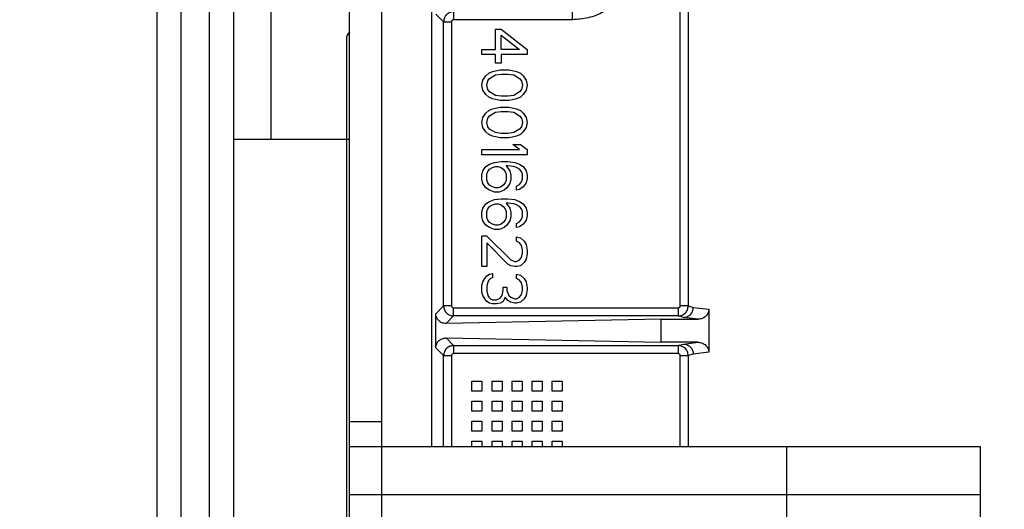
# Model space of a CAD drawing. Header units: inches. Extents: x 218.9 to 312.4, y 214.8 to 247.8.
# Tile 197 of 256: x 250.32 to 250.561, y 244.436 to 244.556. Entities that reach past the tile are written whole.
import ezdxf

# ---------------------------------------------------------------- set-up
doc = ezdxf.new("R2010")
doc.units = ezdxf.units.IN
doc.header["$LTSCALE"] = 0.25
doc.header["$MEASUREMENT"] = 0
doc.layers.add('ANNOTATIONS', color=1, linetype='Continuous')
doc.layers.add('MOTOR LH', color=7, linetype='Continuous')
doc.styles.add('ARIAL', font='arial.ttf', dxfattribs={"height": 0.09375})
doc.dimstyles.new('STANDARD$0', dxfattribs={"dimtxt": 0.09375, "dimasz": 0.09375, "dimexe": 0.03125, "dimexo": 0.046875, "dimgap": 0.09, "dimtad": 0, "dimtih": 1, "dimtoh": 1, "dimdec": 4, "dimzin": 0, "dimdsep": 46, "dimtxsty": 'ARIAL', "dimcen": 0.09, "dimadec": 0, "dimazin": 0, "dimtfac": 1, "dimtdec": 4, "dimtofl": 0, "dimtmove": 0, "dimatfit": 1, "dimfxl": 1, "dimtolj": 1, "dimtzin": 0, "dimarcsym": 0})

# ---------------------------------------------------------------- blocks, each defined once
blk = doc.blocks.new('*D62')
at = {"layer": 'ANNOTATIONS', "color": 0, "lineweight": -2, "transparency": 16777216}
for p, q in [((249.9760447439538, 245.2463276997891), (249.9760447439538, 245.5328515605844)), ((251.4284425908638, 243.2610440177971), (251.4284425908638, 245.5328515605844)), ((250.0697947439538, 245.5016015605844), (250.521147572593, 245.5016015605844)), ((251.3346925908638, 245.5016015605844), (250.8833397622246, 245.5016015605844))]:
    blk.add_line(p, q, dxfattribs=at)
at = {"layer": 'ANNOTATIONS', "color": 0, "transparency": 16777216}
for points in [[(250.0697947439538, 245.5172265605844), (250.0697947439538, 245.4859765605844), (249.9760447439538, 245.5016015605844)], [(251.3346925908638, 245.5172265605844), (251.3346925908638, 245.4859765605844), (251.4284425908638, 245.5016015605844)]]:
    blk.add_solid(points, dxfattribs=at)
at = {"layer": 'defpoints', "color": 0, "transparency": 16777216}
for p in [(249.9760447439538, 245.5016015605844), (249.9760447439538, 245.1994526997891), (251.4284425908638, 243.2141690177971)]:
    blk.add_point(p, dxfattribs=at)
at = {"layer": 'ANNOTATIONS', "color": 0, "transparency": 16777216, "insert": (250.7022436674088, 245.5016015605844), "char_height": 0.09375, "attachment_point": 5, "style": 'ARIAL'}
blk.add_mtext('\\A1;25"', dxfattribs=at)
blk = doc.blocks.new('*D64')
at = {"layer": 'ANNOTATIONS', "color": 0, "lineweight": -2, "transparency": 16777216}
for p, q in [((250.0846922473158, 244.5695748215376), (250.0846922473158, 245.2307026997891)), ((251.4284425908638, 243.2610440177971), (251.4284425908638, 245.2307026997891)), ((250.1784422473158, 245.1994526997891), (250.4662455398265, 245.1994526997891)), ((251.3346925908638, 245.1994526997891), (251.0468892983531, 245.1994526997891))]:
    blk.add_line(p, q, dxfattribs=at)
at = {"layer": 'ANNOTATIONS', "color": 0, "transparency": 16777216}
for points in [[(250.1784422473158, 245.2150776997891), (250.1784422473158, 245.1838276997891), (250.0846922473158, 245.1994526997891)], [(251.3346925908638, 245.2150776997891), (251.3346925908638, 245.1838276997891), (251.4284425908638, 245.1994526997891)]]:
    blk.add_solid(points, dxfattribs=at)
at = {"layer": 'defpoints', "color": 0, "transparency": 16777216}
for p in [(250.0846922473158, 245.1994526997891), (250.0846922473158, 244.5226998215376), (251.4284425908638, 243.2141690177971)]:
    blk.add_point(p, dxfattribs=at)
at = {"layer": 'ANNOTATIONS', "color": 0, "transparency": 16777216, "insert": (250.7565674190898, 245.1994526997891), "char_height": 0.09375, "attachment_point": 5, "style": 'ARIAL'}
blk.add_mtext('\\A1;21 1/2"', dxfattribs=at)

msp = doc.modelspace()

# ---------------------------------------------------------------- linework, layer by layer
at = {"layer": 'MOTOR LH'}
for p, q in [((250.3815679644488, 244.5266069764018), (250.3815679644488, 244.8547939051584)), ((250.4086341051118, 244.6889475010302), (250.4086341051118, 244.1771360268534)), ((250.4008221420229, 244.3679107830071), (250.4008221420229, 244.6295845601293)), ((250.3536347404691, 244.6182315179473), (250.3536347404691, 244.2794823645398)), ((250.3595717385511, 244.2942145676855), (250.3595717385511, 244.6182315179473)), ((250.3664473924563, 244.6182315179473), (250.3664473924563, 244.4190323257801)), ((250.3723843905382, 244.6182315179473), (250.3723843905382, 244.2794823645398)), ((250.4209375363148, 244.4513572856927), (250.4209375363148, 244.5652866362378)), ((250.4817882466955, 244.4858787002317), (250.4817823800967, 244.5629493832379)), ((250.4837547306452, 244.5634773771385), (250.4837547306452, 244.4858787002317)), ((250.4553862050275, 244.5559305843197), (250.4553862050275, 244.5597649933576)), ((250.4238356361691, 244.5554377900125), (250.4219688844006, 244.5573057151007)), ((250.4553862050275, 244.5559305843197), (250.4262949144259, 244.5559305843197)), ((250.4238356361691, 244.4858787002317), (250.4238356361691, 244.5554377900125)), ((250.4238356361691, 244.5554377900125), (250.4258032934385, 244.5554377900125)), ((250.4258032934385, 244.5554377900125), (250.4258032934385, 244.4858787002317)), ((250.4365391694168, 244.5486301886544), (250.4365391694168, 244.5536121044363)), ((250.4365391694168, 244.5536121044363), (250.4379530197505, 244.5536121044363)), ((250.4379530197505, 244.5536121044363), (250.4443135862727, 244.5486301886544)), ((250.4379530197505, 244.5521595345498), (250.4424292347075, 244.5486301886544)), ((250.4379530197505, 244.5486301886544), (250.4379530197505, 244.5521595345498)), ((250.4332409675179, 244.5473841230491), (250.4332409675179, 244.5486301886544)), ((250.4332409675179, 244.5486301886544), (250.4365391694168, 244.5486301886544)), ((250.4424292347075, 244.5486301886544), (250.4379530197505, 244.5486301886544)), ((250.4443135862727, 244.5486301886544), (250.4443135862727, 244.5473841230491)), ((250.4365391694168, 244.5473841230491), (250.4332409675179, 244.5473841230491)), ((250.4365391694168, 244.5453073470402), (250.4365391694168, 244.5473841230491)), ((250.4443135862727, 244.5473841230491), (250.4379530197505, 244.5473841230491)), ((250.4379530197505, 244.5473841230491), (250.4379530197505, 244.5453073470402)), ((250.4379530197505, 244.5453073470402), (250.4365391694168, 244.5453073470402)), ((250.4365391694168, 244.543439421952), (250.4377171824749, 244.5436482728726)), ((250.4377171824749, 244.5436482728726), (250.4398373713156, 244.5436482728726)), ((250.4398373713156, 244.5436482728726), (250.4410153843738, 244.543439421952)), ((250.4334768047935, 244.541156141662), (250.4341831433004, 244.5421933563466)), ((250.4341831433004, 244.5421933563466), (250.4348894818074, 244.5428175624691)), ((250.4346548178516, 244.5409472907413), (250.435125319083, 244.5415714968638)), ((250.4348894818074, 244.5428175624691), (250.4358328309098, 244.5432329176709)), ((250.435125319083, 244.5415714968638), (250.4365391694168, 244.5424022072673)), ((250.4358328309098, 244.5432329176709), (250.4365391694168, 244.543439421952)), ((250.4365391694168, 244.5424022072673), (250.4379530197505, 244.5426087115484)), ((250.4379530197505, 244.5426087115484), (250.4396015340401, 244.5426087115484)), ((250.4396015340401, 244.5426087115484), (250.4410153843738, 244.5424022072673)), ((250.4410153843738, 244.543439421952), (250.4417217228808, 244.5432329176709)), ((250.4410153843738, 244.5424022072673), (250.4424292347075, 244.5415714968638)), ((250.4417217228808, 244.5432329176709), (250.4426638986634, 244.5428175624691)), ((250.4424292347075, 244.5415714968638), (250.4428997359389, 244.5409472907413)), ((250.4426638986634, 244.5428175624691), (250.4433714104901, 244.5421933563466)), ((250.4433714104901, 244.5421933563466), (250.4440777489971, 244.541156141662)), ((250.4332409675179, 244.5399100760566), (250.4334768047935, 244.541156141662)), ((250.4334768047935, 244.5386640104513), (250.4332409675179, 244.5399100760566)), ((250.434418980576, 244.5399100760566), (250.4346548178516, 244.5409472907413)), ((250.4346548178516, 244.5388728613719), (250.434418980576, 244.5399100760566)), ((250.435125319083, 244.5382486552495), (250.4346548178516, 244.5388728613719)), ((250.4428997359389, 244.5388728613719), (250.4424292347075, 244.5382486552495)), ((250.4428997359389, 244.5409472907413), (250.4431355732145, 244.5399100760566)), ((250.4431355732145, 244.5399100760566), (250.4428997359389, 244.5388728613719)), ((250.4440777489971, 244.541156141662), (250.4443135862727, 244.5399100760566)), ((250.4443135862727, 244.5399100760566), (250.4440777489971, 244.5386640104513)), ((250.4341831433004, 244.5376267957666), (250.4334768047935, 244.5386640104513)), ((250.4348894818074, 244.5370025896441), (250.4341831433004, 244.5376267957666)), ((250.4358328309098, 244.536589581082), (250.4348894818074, 244.5370025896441)), ((250.4365391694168, 244.5374179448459), (250.435125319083, 244.5382486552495)), ((250.4365391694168, 244.5363807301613), (250.4358328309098, 244.536589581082)), ((250.4379530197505, 244.5372114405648), (250.4365391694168, 244.5374179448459)), ((250.4377171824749, 244.5361742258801), (250.4365391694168, 244.5363807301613)), ((250.4396015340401, 244.5372114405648), (250.4379530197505, 244.5372114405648)), ((250.4410153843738, 244.5374179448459), (250.4396015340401, 244.5372114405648)), ((250.4410153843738, 244.5363807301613), (250.4398373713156, 244.5361742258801)), ((250.4424292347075, 244.5382486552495), (250.4410153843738, 244.5374179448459)), ((250.4417217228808, 244.536589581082), (250.4410153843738, 244.5363807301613)), ((250.4426638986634, 244.5370025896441), (250.4417217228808, 244.536589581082)), ((250.4433714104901, 244.5376267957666), (250.4426638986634, 244.5370025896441)), ((250.4440777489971, 244.5386640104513), (250.4433714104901, 244.5376267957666)), ((250.4348894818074, 244.5336820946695), (250.4358328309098, 244.5340974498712)), ((250.4358328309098, 244.5340974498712), (250.4365391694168, 244.5343039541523)), ((250.4365391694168, 244.5343039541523), (250.4377171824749, 244.534512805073)), ((250.4398373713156, 244.5361742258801), (250.4377171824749, 244.5361742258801)), ((250.4377171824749, 244.534512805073), (250.4398373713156, 244.534512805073)), ((250.4398373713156, 244.534512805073), (250.4410153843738, 244.5343039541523)), ((250.4410153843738, 244.5343039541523), (250.4417217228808, 244.5340974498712)), ((250.4417217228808, 244.5340974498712), (250.4426638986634, 244.5336820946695)), ((250.4332409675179, 244.530774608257), (250.4334768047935, 244.5320206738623)), ((250.4334768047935, 244.5320206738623), (250.4341831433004, 244.533057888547)), ((250.4341831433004, 244.533057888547), (250.4348894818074, 244.5336820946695)), ((250.434418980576, 244.530774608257), (250.4346548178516, 244.5318141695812)), ((250.4346548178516, 244.5318141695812), (250.435125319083, 244.5324360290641)), ((250.435125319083, 244.5324360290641), (250.4365391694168, 244.5332667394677)), ((250.4365391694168, 244.5332667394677), (250.4379530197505, 244.5334732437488)), ((250.4379530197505, 244.5334732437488), (250.4396015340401, 244.5334732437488)), ((250.4396015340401, 244.5334732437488), (250.4410153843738, 244.5332667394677)), ((250.4410153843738, 244.5332667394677), (250.4424292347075, 244.5324360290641)), ((250.4424292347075, 244.5324360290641), (250.4428997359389, 244.5318141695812)), ((250.4426638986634, 244.5336820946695), (250.4433714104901, 244.533057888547)), ((250.4428997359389, 244.5318141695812), (250.4431355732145, 244.530774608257)), ((250.4433714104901, 244.533057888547), (250.4440777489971, 244.5320206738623)), ((250.4440777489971, 244.5320206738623), (250.4443135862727, 244.530774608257)), ((250.4334768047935, 244.5295285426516), (250.4332409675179, 244.530774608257)), ((250.4341831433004, 244.5284913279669), (250.4334768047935, 244.5295285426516)), ((250.4346548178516, 244.5297373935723), (250.434418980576, 244.530774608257)), ((250.435125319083, 244.5291131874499), (250.4346548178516, 244.5297373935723)), ((250.4365391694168, 244.5282848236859), (250.435125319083, 244.5291131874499)), ((250.4424292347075, 244.5291131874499), (250.4410153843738, 244.5282848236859)), ((250.4428997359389, 244.5297373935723), (250.4424292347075, 244.5291131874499)), ((250.4431355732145, 244.530774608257), (250.4428997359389, 244.5297373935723)), ((250.4440777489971, 244.5295285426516), (250.4433714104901, 244.5284913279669)), ((250.4443135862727, 244.530774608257), (250.4440777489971, 244.5295285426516)), ((250.4348894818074, 244.5278694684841), (250.4341831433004, 244.5284913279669)), ((250.4358328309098, 244.5274541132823), (250.4348894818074, 244.5278694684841)), ((250.4365391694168, 244.5272452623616), (250.4358328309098, 244.5274541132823)), ((250.4379530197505, 244.5280759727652), (250.4365391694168, 244.5282848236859)), ((250.4377171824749, 244.5270387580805), (250.4365391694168, 244.5272452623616)), ((250.4398373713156, 244.5270387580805), (250.4377171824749, 244.5270387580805)), ((250.4396015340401, 244.5280759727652), (250.4379530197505, 244.5280759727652)), ((250.4410153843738, 244.5282848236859), (250.4396015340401, 244.5280759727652)), ((250.4410153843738, 244.5272452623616), (250.4398373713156, 244.5270387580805)), ((250.4417217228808, 244.5274541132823), (250.4410153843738, 244.5272452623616)), ((250.4426638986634, 244.5278694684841), (250.4417217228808, 244.5274541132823)), ((250.4433714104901, 244.5284913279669), (250.4426638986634, 244.5278694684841)), ((250.4008221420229, 244.5266069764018), (250.3723843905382, 244.5266069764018)), ((250.4407795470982, 244.5253773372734), (250.4426638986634, 244.5253773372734)), ((250.4424292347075, 244.5241312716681), (250.4407795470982, 244.5253773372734)), ((250.4426638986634, 244.5253773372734), (250.4443135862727, 244.5241312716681)), ((250.4332409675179, 244.5228852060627), (250.4332409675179, 244.5241312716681)), ((250.4332409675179, 244.5241312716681), (250.4424292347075, 244.5241312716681)), ((250.4443135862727, 244.5228852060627), (250.4332409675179, 244.5228852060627)), ((250.4443135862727, 244.5241312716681), (250.4443135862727, 244.5228852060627)), ((250.4334768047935, 244.5189405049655), (250.4341831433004, 244.5199800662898)), ((250.4341831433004, 244.5199800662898), (250.435125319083, 244.5206019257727)), ((250.435125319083, 244.5206019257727), (250.4363033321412, 244.5210172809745)), ((250.435125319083, 244.5193558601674), (250.4358328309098, 244.5197712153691)), ((250.4358328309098, 244.5197712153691), (250.4365391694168, 244.5199800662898)), ((250.4363033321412, 244.5210172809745), (250.4379530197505, 244.5212237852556)), ((250.4365391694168, 244.5199800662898), (250.4372455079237, 244.5199800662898)), ((250.4372455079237, 244.5199800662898), (250.4379530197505, 244.5197712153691)), ((250.4379530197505, 244.5212237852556), (250.4396015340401, 244.5212237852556)), ((250.4379530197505, 244.5197712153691), (250.4384235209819, 244.5193558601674)), ((250.4396015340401, 244.5201865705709), (250.4391310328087, 244.5201865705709)), ((250.4391310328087, 244.5201865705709), (250.4400732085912, 244.5189405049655)), ((250.4396015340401, 244.5212237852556), (250.4412512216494, 244.5210172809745)), ((250.4410153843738, 244.5199800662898), (250.4396015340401, 244.5201865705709)), ((250.4417217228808, 244.5197712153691), (250.4410153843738, 244.5199800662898)), ((250.4412512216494, 244.5210172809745), (250.4424292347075, 244.5206019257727)), ((250.4424292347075, 244.5193558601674), (250.4417217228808, 244.5197712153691)), ((250.4424292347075, 244.5206019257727), (250.4433714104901, 244.5199800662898)), ((250.4433714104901, 244.5199800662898), (250.4440777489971, 244.5189405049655)), ((250.4332409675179, 244.5179032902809), (250.4334768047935, 244.5189405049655)), ((250.4332409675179, 244.5168660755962), (250.4332409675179, 244.5179032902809)), ((250.434418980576, 244.518109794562), (250.4346548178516, 244.5187340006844)), ((250.434418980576, 244.5166572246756), (250.434418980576, 244.518109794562)), ((250.4346548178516, 244.5187340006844), (250.435125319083, 244.5193558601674)), ((250.4384235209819, 244.5193558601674), (250.4388951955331, 244.5187340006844)), ((250.4388951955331, 244.5187340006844), (250.4391310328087, 244.518109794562)), ((250.4391310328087, 244.518109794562), (250.4391310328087, 244.5166572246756)), ((250.4400732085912, 244.5189405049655), (250.4403090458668, 244.5179032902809)), ((250.4403090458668, 244.5179032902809), (250.4403090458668, 244.5168660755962)), ((250.4428997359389, 244.5187340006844), (250.4424292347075, 244.5193558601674)), ((250.4431355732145, 244.518109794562), (250.4428997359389, 244.5187340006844)), ((250.4431355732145, 244.5168660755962), (250.4431355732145, 244.518109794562)), ((250.4440777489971, 244.5189405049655), (250.4443135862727, 244.5179032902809)), ((250.4443135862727, 244.5170725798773), (250.4440777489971, 244.5160353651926)), ((250.4443135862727, 244.5179032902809), (250.4443135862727, 244.5170725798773)), ((250.4334768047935, 244.515826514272), (250.4332409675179, 244.5168660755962)), ((250.4341831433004, 244.5147892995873), (250.4334768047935, 244.515826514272)), ((250.435125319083, 244.5141650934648), (250.4341831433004, 244.5147892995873)), ((250.4346548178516, 244.5160353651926), (250.434418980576, 244.5166572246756)), ((250.435125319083, 244.5154111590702), (250.4346548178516, 244.5160353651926)), ((250.4358328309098, 244.5149958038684), (250.435125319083, 244.5154111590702)), ((250.4365391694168, 244.5147892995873), (250.4358328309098, 244.5149958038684)), ((250.4372455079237, 244.5147892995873), (250.4365391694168, 244.5147892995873)), ((250.4379530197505, 244.5149958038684), (250.4372455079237, 244.5147892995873)), ((250.4384235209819, 244.5154111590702), (250.4379530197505, 244.5149958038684)), ((250.4388951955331, 244.5160353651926), (250.4384235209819, 244.5154111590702)), ((250.4393656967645, 244.5147892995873), (250.4386593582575, 244.5141650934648)), ((250.4391310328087, 244.5166572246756), (250.4388951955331, 244.5160353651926)), ((250.4400732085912, 244.515826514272), (250.4393656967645, 244.5147892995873)), ((250.4403090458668, 244.5168660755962), (250.4400732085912, 244.515826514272)), ((250.4417217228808, 244.5152046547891), (250.4424292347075, 244.5156200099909)), ((250.4417217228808, 244.5141650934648), (250.4417217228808, 244.5152046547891)), ((250.4424292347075, 244.5156200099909), (250.4428997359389, 244.5162418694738)), ((250.4433714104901, 244.5149958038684), (250.4424292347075, 244.5143739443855)), ((250.4428997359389, 244.5162418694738), (250.4431355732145, 244.5168660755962)), ((250.4440777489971, 244.5160353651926), (250.4433714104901, 244.5149958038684)), ((250.4363033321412, 244.5137497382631), (250.435125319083, 244.5141650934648)), ((250.4374813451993, 244.5137497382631), (250.4363033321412, 244.5137497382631)), ((250.4386593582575, 244.5141650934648), (250.4374813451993, 244.5137497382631)), ((250.4424292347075, 244.5143739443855), (250.4417217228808, 244.5141650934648)), ((250.4334768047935, 244.509805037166), (250.4341831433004, 244.5108445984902)), ((250.4341831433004, 244.5108445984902), (250.435125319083, 244.5114664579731)), ((250.4346548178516, 244.5095985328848), (250.435125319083, 244.5102203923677)), ((250.435125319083, 244.5114664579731), (250.4363033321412, 244.5118818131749)), ((250.435125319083, 244.5102203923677), (250.4358328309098, 244.5106357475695)), ((250.4358328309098, 244.5106357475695), (250.4365391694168, 244.5108445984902)), ((250.4363033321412, 244.5118818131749), (250.4379530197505, 244.5120906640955)), ((250.4365391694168, 244.5108445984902), (250.4372455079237, 244.5108445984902)), ((250.4372455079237, 244.5108445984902), (250.4379530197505, 244.5106357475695)), ((250.4379530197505, 244.5120906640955), (250.4396015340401, 244.5120906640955)), ((250.4379530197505, 244.5106357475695), (250.4384235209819, 244.5102203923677)), ((250.4384235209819, 244.5102203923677), (250.4388951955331, 244.5095985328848)), ((250.4396015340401, 244.5110511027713), (250.4391310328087, 244.5110511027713)), ((250.4391310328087, 244.5110511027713), (250.4400732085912, 244.509805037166)), ((250.4396015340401, 244.5120906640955), (250.4412512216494, 244.5118818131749)), ((250.4410153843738, 244.5108445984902), (250.4396015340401, 244.5110511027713)), ((250.4417217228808, 244.5106357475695), (250.4410153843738, 244.5108445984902)), ((250.4412512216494, 244.5118818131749), (250.4424292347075, 244.5114664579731)), ((250.4424292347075, 244.5102203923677), (250.4417217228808, 244.5106357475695)), ((250.4424292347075, 244.5114664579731), (250.4433714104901, 244.5108445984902)), ((250.4428997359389, 244.5095985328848), (250.4424292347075, 244.5102203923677)), ((250.4433714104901, 244.5108445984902), (250.4440777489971, 244.509805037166)), ((250.4332409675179, 244.5087678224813), (250.4334768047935, 244.509805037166)), ((250.4332409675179, 244.5077306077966), (250.4332409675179, 244.5087678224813)), ((250.4334768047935, 244.5066910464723), (250.4332409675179, 244.5077306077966)), ((250.434418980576, 244.5089766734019), (250.4346548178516, 244.5095985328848)), ((250.434418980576, 244.5075217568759), (250.434418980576, 244.5089766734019)), ((250.4346548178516, 244.506899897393), (250.434418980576, 244.5075217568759)), ((250.4388951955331, 244.5095985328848), (250.4391310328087, 244.5089766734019)), ((250.4391310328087, 244.5075217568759), (250.4388951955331, 244.506899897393)), ((250.4391310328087, 244.5089766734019), (250.4391310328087, 244.5075217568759)), ((250.4400732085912, 244.509805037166), (250.4403090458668, 244.5087678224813)), ((250.4403090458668, 244.5077306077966), (250.4400732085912, 244.5066910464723)), ((250.4403090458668, 244.5087678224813), (250.4403090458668, 244.5077306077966)), ((250.4431355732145, 244.5089766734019), (250.4428997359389, 244.5095985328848)), ((250.4428997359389, 244.5071064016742), (250.4431355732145, 244.5077306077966)), ((250.4431355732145, 244.5077306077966), (250.4431355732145, 244.5089766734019)), ((250.4440777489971, 244.509805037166), (250.4443135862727, 244.5087678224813)), ((250.4443135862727, 244.5079371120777), (250.4440777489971, 244.506899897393)), ((250.4443135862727, 244.5087678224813), (250.4443135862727, 244.5079371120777)), ((250.4341831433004, 244.5056538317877), (250.4334768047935, 244.5066910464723)), ((250.435125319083, 244.5050319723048), (250.4341831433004, 244.5056538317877)), ((250.435125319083, 244.5062756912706), (250.4346548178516, 244.506899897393)), ((250.4358328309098, 244.5058603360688), (250.435125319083, 244.5062756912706)), ((250.4363033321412, 244.504616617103), (250.435125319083, 244.5050319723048)), ((250.4365391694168, 244.5056538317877), (250.4358328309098, 244.5058603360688)), ((250.4372455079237, 244.5056538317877), (250.4365391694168, 244.5056538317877)), ((250.4379530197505, 244.5058603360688), (250.4372455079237, 244.5056538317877)), ((250.4386593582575, 244.5050319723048), (250.4374813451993, 244.504616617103)), ((250.4384235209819, 244.5062756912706), (250.4379530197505, 244.5058603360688)), ((250.4388951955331, 244.506899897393), (250.4384235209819, 244.5062756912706)), ((250.4393656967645, 244.5056538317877), (250.4386593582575, 244.5050319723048)), ((250.4400732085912, 244.5066910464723), (250.4393656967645, 244.5056538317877)), ((250.4417217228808, 244.5060691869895), (250.4424292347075, 244.5064845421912)), ((250.4417217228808, 244.5050319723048), (250.4417217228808, 244.5060691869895)), ((250.4424292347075, 244.5052384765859), (250.4417217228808, 244.5050319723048)), ((250.4424292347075, 244.5064845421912), (250.4428997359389, 244.5071064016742)), ((250.4433714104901, 244.5058603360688), (250.4424292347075, 244.5052384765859)), ((250.4440777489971, 244.506899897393), (250.4433714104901, 244.5058603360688)), ((250.4332409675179, 244.4954811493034), (250.4332409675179, 244.5029551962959)), ((250.434418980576, 244.5029551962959), (250.4332409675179, 244.5029551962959)), ((250.434418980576, 244.5029551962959), (250.4403090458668, 244.4971425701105)), ((250.4374813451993, 244.504616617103), (250.4363033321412, 244.504616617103)), ((250.4417217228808, 244.5017091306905), (250.4417217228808, 244.5027463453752)), ((250.4417217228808, 244.5027463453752), (250.4426638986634, 244.5025398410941)), ((250.4396015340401, 244.4961030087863), (250.434418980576, 244.5012937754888)), ((250.434418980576, 244.5012937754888), (250.434418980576, 244.4954811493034)), ((250.4424292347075, 244.5012937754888), (250.4417217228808, 244.5017091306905)), ((250.4428997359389, 244.5006719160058), (250.4424292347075, 244.5012937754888)), ((250.4426638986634, 244.5025398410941), (250.4436072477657, 244.5017091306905)), ((250.4431355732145, 244.4996323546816), (250.4428997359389, 244.5006719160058)), ((250.4436072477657, 244.5017091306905), (250.4440777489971, 244.500878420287)), ((250.4440777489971, 244.500878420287), (250.4443135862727, 244.4994258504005)), ((250.4424292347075, 244.4971425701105), (250.4428997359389, 244.4977644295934)), ((250.4428997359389, 244.4977644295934), (250.4431355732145, 244.498801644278)), ((250.4431355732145, 244.498801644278), (250.4431355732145, 244.4996323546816)), ((250.4443135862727, 244.498595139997), (250.4440777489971, 244.4973490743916)), ((250.4443135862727, 244.4994258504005), (250.4443135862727, 244.498595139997)), ((250.434418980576, 244.4954811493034), (250.4332409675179, 244.4954811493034)), ((250.4403090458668, 244.4956876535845), (250.4396015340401, 244.4961030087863)), ((250.4403090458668, 244.4971425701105), (250.4412512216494, 244.4967272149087)), ((250.4412512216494, 244.4954811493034), (250.4403090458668, 244.4956876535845)), ((250.4412512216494, 244.4967272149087), (250.4417217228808, 244.4967272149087)), ((250.4417217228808, 244.4954811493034), (250.4412512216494, 244.4954811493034)), ((250.4417217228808, 244.4967272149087), (250.4424292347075, 244.4971425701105)), ((250.4426638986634, 244.4956876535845), (250.4417217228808, 244.4954811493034)), ((250.4436072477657, 244.4965183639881), (250.4426638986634, 244.4956876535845)), ((250.4440777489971, 244.4973490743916), (250.4436072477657, 244.4965183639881)), ((250.4339473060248, 244.4925736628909), (250.434418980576, 244.4931978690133)), ((250.434418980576, 244.4931978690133), (250.435125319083, 244.4936132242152)), ((250.435125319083, 244.4936132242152), (250.4358328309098, 244.4938197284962)), ((250.4358328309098, 244.4938197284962), (250.4358328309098, 244.4927825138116)), ((250.4417217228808, 244.4925736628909), (250.4417217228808, 244.4936132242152)), ((250.4417217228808, 244.4936132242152), (250.4426638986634, 244.4934043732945)), ((250.4426638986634, 244.4934043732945), (250.4436072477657, 244.4925736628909)), ((250.4332409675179, 244.4909122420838), (250.4334768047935, 244.4917429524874)), ((250.4332409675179, 244.4892531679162), (250.4332409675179, 244.4909122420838)), ((250.4334768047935, 244.4917429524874), (250.4339473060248, 244.4925736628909)), ((250.4346548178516, 244.4917429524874), (250.434418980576, 244.4907057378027)), ((250.434418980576, 244.4907057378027), (250.434418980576, 244.4894596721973)), ((250.4348894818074, 244.4921583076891), (250.4346548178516, 244.4917429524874)), ((250.4353611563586, 244.4925736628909), (250.4348894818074, 244.4921583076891)), ((250.4358328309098, 244.4927825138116), (250.4353611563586, 244.4925736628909)), ((250.4424292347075, 244.4921583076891), (250.4417217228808, 244.4925736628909)), ((250.4428997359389, 244.4915364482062), (250.4424292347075, 244.4921583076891)), ((250.4431355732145, 244.490496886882), (250.4428997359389, 244.4915364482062)), ((250.4436072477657, 244.4925736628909), (250.4440777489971, 244.4917429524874)), ((250.4440777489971, 244.4917429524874), (250.4443135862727, 244.4902903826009)), ((250.4334768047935, 244.4884224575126), (250.4332409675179, 244.4892531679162)), ((250.4339473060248, 244.4875917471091), (250.4334768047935, 244.4884224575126)), ((250.434418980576, 244.4894596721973), (250.4346548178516, 244.4884224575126)), ((250.4346548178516, 244.4884224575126), (250.4348894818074, 244.4880071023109)), ((250.4377171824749, 244.4877982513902), (250.4381876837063, 244.4884224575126)), ((250.4381876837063, 244.4884224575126), (250.4384235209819, 244.489668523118)), ((250.4384235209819, 244.489668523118), (250.4384235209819, 244.490496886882)), ((250.4384235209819, 244.490496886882), (250.4393656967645, 244.490496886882)), ((250.4393656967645, 244.490496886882), (250.4393656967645, 244.489668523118)), ((250.4393656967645, 244.489668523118), (250.4398373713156, 244.4884224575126)), ((250.4398373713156, 244.4884224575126), (250.4403090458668, 244.4880071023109)), ((250.4424292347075, 244.4880071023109), (250.4428997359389, 244.4886289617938)), ((250.4428997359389, 244.4886289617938), (250.4431355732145, 244.489668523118)), ((250.4431355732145, 244.489668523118), (250.4431355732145, 244.490496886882)), ((250.4440777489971, 244.4884224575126), (250.4436072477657, 244.4875917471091)), ((250.4443135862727, 244.4898750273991), (250.4440777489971, 244.4884224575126)), ((250.4443135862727, 244.4902903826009), (250.4443135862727, 244.4898750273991)), ((250.4219289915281, 244.483970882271), (250.4238356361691, 244.4858787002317)), ((250.4258032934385, 244.4858787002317), (250.4238356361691, 244.4858787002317)), ((250.434418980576, 244.4869675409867), (250.4339473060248, 244.4875917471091)), ((250.435125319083, 244.4865521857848), (250.434418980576, 244.4869675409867)), ((250.4348894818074, 244.4880071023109), (250.4353611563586, 244.4875917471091)), ((250.4358328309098, 244.4863456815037), (250.435125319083, 244.4865521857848)), ((250.4353611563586, 244.4875917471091), (250.4358328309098, 244.4873828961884)), ((250.4358328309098, 244.4873828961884), (250.4367750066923, 244.4873828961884)), ((250.4367750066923, 244.4863456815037), (250.4358328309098, 244.4863456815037)), ((250.4367750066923, 244.4873828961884), (250.4377171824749, 244.4877982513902)), ((250.4377171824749, 244.4865521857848), (250.4367750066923, 244.4863456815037)), ((250.4384235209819, 244.4869675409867), (250.4377171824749, 244.4865521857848)), ((250.4388951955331, 244.4880071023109), (250.4384235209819, 244.4869675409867)), ((250.4396015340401, 244.4871763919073), (250.4388951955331, 244.4880071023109)), ((250.4403090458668, 244.4867610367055), (250.4396015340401, 244.4871763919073)), ((250.4403090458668, 244.4880071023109), (250.4412512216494, 244.4875917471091)), ((250.4412512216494, 244.4865521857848), (250.4403090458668, 244.4867610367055)), ((250.4412512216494, 244.4875917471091), (250.4417217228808, 244.4875917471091)), ((250.4417217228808, 244.4865521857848), (250.4412512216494, 244.4865521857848)), ((250.4417217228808, 244.4875917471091), (250.4424292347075, 244.4880071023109)), ((250.4426638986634, 244.4867610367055), (250.4417217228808, 244.4865521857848)), ((250.4436072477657, 244.4875917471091), (250.4426638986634, 244.4867610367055)), ((250.4837547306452, 244.4858787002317), (250.4817882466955, 244.4858787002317)), ((250.4837547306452, 244.4858787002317), (250.4850113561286, 244.4855079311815)), ((250.4219289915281, 244.4756168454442), (250.4219289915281, 244.483970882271)), ((250.4262949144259, 244.4834194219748), (250.4244387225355, 244.4815632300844)), ((250.4262949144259, 244.4834194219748), (250.4262949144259, 244.4853859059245)), ((250.4262949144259, 244.4853859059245), (250.4812966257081, 244.4853859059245)), ((250.4812966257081, 244.4834194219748), (250.4262949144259, 244.4834194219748)), ((250.4812966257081, 244.4853859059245), (250.4812966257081, 244.4834194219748)), ((250.4825990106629, 244.4830486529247), (250.4812966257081, 244.4834194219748)), ((250.4850113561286, 244.4855079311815), (250.4888105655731, 244.4850550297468)), ((250.4888105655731, 244.4850550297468), (250.4888105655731, 244.4745326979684)), ((250.4771770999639, 244.4826262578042), (250.4244387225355, 244.4815632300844)), ((250.4771770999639, 244.476961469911), (250.4771770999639, 244.4826262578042)), ((250.4771770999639, 244.4826262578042), (250.4861905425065, 244.4826262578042)), ((250.4861905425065, 244.4826262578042), (250.4825990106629, 244.4830486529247)), ((250.4244387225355, 244.4780268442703), (250.4771770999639, 244.476961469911)), ((250.4244387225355, 244.4780268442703), (250.4262949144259, 244.4761706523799)), ((250.4262949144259, 244.4761706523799), (250.4812966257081, 244.4761706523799)), ((250.4861905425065, 244.476961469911), (250.4771770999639, 244.476961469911)), ((250.4812966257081, 244.4761706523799), (250.4825990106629, 244.4765390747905)), ((250.4812966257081, 244.4761706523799), (250.4812966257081, 244.4742018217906)), ((250.4825990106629, 244.4765390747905), (250.4861905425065, 244.476961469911)), ((250.4238356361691, 244.473711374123), (250.4219289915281, 244.4756168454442)), ((250.4238356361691, 244.473711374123), (250.4258032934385, 244.473711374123)), ((250.4238356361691, 244.4513572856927), (250.4238356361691, 244.473711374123)), ((250.4258032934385, 244.473711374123), (250.4258032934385, 244.4513572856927)), ((250.4812966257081, 244.4742018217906), (250.4262949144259, 244.4742018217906)), ((250.4817870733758, 244.4513572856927), (250.4817882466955, 244.473711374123)), ((250.4817882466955, 244.473711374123), (250.4837547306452, 244.473711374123)), ((250.4850113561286, 244.4740797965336), (250.4837547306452, 244.473711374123)), ((250.4837547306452, 244.473711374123), (250.4837547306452, 244.4513572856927)), ((250.4888105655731, 244.4745326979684), (250.4850113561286, 244.4740797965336)), ((250.4307805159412, 244.4674904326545), (250.4332409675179, 244.4674904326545)), ((250.4307805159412, 244.4650311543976), (250.4307805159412, 244.4674904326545)), ((250.4332409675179, 244.4674904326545), (250.4332409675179, 244.4650311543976)), ((250.4357014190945, 244.4650311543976), (250.4357014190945, 244.4674904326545)), ((250.4357014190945, 244.4674904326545), (250.4381618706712, 244.4674904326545)), ((250.4381618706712, 244.4674904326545), (250.4381618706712, 244.4650311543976)), ((250.4406223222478, 244.4650311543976), (250.4406223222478, 244.4674904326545)), ((250.4406223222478, 244.4674904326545), (250.4430827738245, 244.4674904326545)), ((250.4430827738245, 244.4674904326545), (250.4430827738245, 244.4650311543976)), ((250.4455443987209, 244.4650311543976), (250.4455443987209, 244.4674904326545)), ((250.4455443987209, 244.4674904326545), (250.4480048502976, 244.4674904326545)), ((250.4480048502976, 244.4674904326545), (250.4480048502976, 244.4650311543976)), ((250.4504653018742, 244.4674904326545), (250.4529257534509, 244.4674904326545)), ((250.4504653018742, 244.4650311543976), (250.4504653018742, 244.4674904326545)), ((250.4529257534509, 244.4674904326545), (250.4529257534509, 244.4650311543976)), ((250.4332409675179, 244.4650311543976), (250.4307805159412, 244.4650311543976)), ((250.4381618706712, 244.4650311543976), (250.4357014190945, 244.4650311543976)), ((250.4430827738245, 244.4650311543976), (250.4406223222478, 244.4650311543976)), ((250.4480048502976, 244.4650311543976), (250.4455443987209, 244.4650311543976)), ((250.4529257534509, 244.4650311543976), (250.4504653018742, 244.4650311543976)), ((250.4307805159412, 244.4601079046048), (250.4307805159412, 244.4625695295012)), ((250.4307805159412, 244.4625695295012), (250.4332409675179, 244.4625695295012)), ((250.4332409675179, 244.4625695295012), (250.4332409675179, 244.4601079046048)), ((250.4357014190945, 244.4601079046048), (250.4357014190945, 244.4625695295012)), ((250.4357014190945, 244.4625695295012), (250.4381618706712, 244.4625695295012)), ((250.4381618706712, 244.4625695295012), (250.4381618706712, 244.4601079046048)), ((250.4406223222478, 244.4625695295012), (250.4430827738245, 244.4625695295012)), ((250.4406223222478, 244.4601079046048), (250.4406223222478, 244.4625695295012)), ((250.4430827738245, 244.4625695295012), (250.4430827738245, 244.4601079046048)), ((250.4455443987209, 244.4601079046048), (250.4455443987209, 244.4625695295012)), ((250.4455443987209, 244.4625695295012), (250.4480048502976, 244.4625695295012)), ((250.4480048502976, 244.4625695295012), (250.4480048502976, 244.4601079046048)), ((250.4504653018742, 244.4625695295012), (250.4529257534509, 244.4625695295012)), ((250.4504653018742, 244.4601079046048), (250.4504653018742, 244.4625695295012)), ((250.4529257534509, 244.4625695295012), (250.4529257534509, 244.4601079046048)), ((250.4332409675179, 244.4601079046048), (250.4307805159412, 244.4601079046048)), ((250.4381618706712, 244.4601079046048), (250.4357014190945, 244.4601079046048)), ((250.4430827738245, 244.4601079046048), (250.4406223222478, 244.4601079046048)), ((250.4480048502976, 244.4601079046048), (250.4455443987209, 244.4601079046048)), ((250.4529257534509, 244.4601079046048), (250.4504653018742, 244.4601079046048)), ((250.4008221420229, 244.4576087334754), (250.4086341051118, 244.4576087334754)), ((250.4307805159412, 244.4576486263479), (250.4332409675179, 244.4576486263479)), ((250.4307805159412, 244.4551870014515), (250.4307805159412, 244.4576486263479)), ((250.4332409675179, 244.4576486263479), (250.4332409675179, 244.4551870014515)), ((250.4357014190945, 244.4551870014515), (250.4357014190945, 244.4576486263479)), ((250.4357014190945, 244.4576486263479), (250.4381618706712, 244.4576486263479)), ((250.4381618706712, 244.4576486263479), (250.4381618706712, 244.4551870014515)), ((250.4406223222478, 244.4551870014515), (250.4406223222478, 244.4576486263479)), ((250.4406223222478, 244.4576486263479), (250.4430827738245, 244.4576486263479)), ((250.4430827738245, 244.4576486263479), (250.4430827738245, 244.4551870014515)), ((250.4455443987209, 244.4551870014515), (250.4455443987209, 244.4576486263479)), ((250.4455443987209, 244.4576486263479), (250.4480048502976, 244.4576486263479)), ((250.4480048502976, 244.4576486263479), (250.4480048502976, 244.4551870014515)), ((250.4504653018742, 244.4551870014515), (250.4504653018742, 244.4576486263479)), ((250.4504653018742, 244.4576486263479), (250.4529257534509, 244.4576486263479)), ((250.4529257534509, 244.4576486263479), (250.4529257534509, 244.4551870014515)), ((250.4332409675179, 244.4551870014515), (250.4307805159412, 244.4551870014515)), ((250.4381618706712, 244.4551870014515), (250.4357014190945, 244.4551870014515)), ((250.4430827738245, 244.4551870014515), (250.4406223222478, 244.4551870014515)), ((250.4480048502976, 244.4551870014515), (250.4455443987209, 244.4551870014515)), ((250.4529257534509, 244.4551870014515), (250.4504653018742, 244.4551870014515)), ((250.4307805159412, 244.4527277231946), (250.4332409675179, 244.4527277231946)), ((250.4307805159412, 244.4513572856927), (250.4307805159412, 244.4527277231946)), ((250.4332409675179, 244.4527277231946), (250.4332409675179, 244.4513572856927)), ((250.4357014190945, 244.4527277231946), (250.4381618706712, 244.4527277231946)), ((250.4357014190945, 244.4513572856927), (250.4357014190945, 244.4527277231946)), ((250.4381618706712, 244.4527277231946), (250.4381618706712, 244.4513572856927)), ((250.4406223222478, 244.4513572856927), (250.4406223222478, 244.4527277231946)), ((250.4406223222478, 244.4527277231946), (250.4430827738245, 244.4527277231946)), ((250.4430827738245, 244.4527277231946), (250.4430827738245, 244.4513572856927)), ((250.4455443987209, 244.4513572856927), (250.4455443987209, 244.4527277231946)), ((250.4455443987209, 244.4527277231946), (250.4480048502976, 244.4527277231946)), ((250.4480048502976, 244.4527277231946), (250.4480048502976, 244.4513572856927)), ((250.4504653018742, 244.4513572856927), (250.4504653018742, 244.4527277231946)), ((250.4504653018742, 244.4527277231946), (250.4529257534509, 244.4527277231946)), ((250.4529257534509, 244.4527277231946), (250.4529257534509, 244.4513572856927)), ((250.555384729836, 244.4513572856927), (250.4008221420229, 244.4513572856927)), ((250.5078840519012, 244.253232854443), (250.5078840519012, 244.4513572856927)), ((250.555384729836, 244.253232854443), (250.555384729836, 244.4513572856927)), ((250.555384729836, 244.4396405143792), (250.4008221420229, 244.4396405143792))]:
    msp.add_line(p, q, dxfattribs=at)
msp.add_arc((250.4024828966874, 244.551152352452), 0.002460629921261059, 132.454150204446, 180, dxfattribs=at)
for points, knots in [([(250.4687995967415, 244.5630948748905), (250.4680013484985, 244.5620650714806), (250.4663800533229, 244.5599734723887), (250.4630598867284, 244.5577033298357), (250.4593264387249, 244.5562070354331), (250.4566861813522, 244.556021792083), (250.4553862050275, 244.5559305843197)], [0, 0, 0, 0, 0.2461572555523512, 0.4999617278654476, 0.7537975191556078, 1, 1, 1, 1]), ([(250.4262949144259, 244.5578970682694), (250.4259726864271, 244.5578599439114), (250.4253287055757, 244.5577857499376), (250.4245163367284, 244.5572168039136), (250.4239470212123, 244.5564045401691), (250.4238727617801, 244.5557600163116), (250.4238356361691, 244.5554377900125)], [0, 0, 0, 0, 0.2500783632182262, 0.4997879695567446, 0.7499216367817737, 0.9999999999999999, 0.9999999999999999, 0.9999999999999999, 0.9999999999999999]), ([(250.4262949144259, 244.5559305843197), (250.4262303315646, 244.555924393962), (250.4261001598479, 244.5559119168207), (250.4259418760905, 244.555792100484), (250.4258211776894, 244.5556334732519), (250.4258092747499, 244.5555032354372), (250.4258032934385, 244.5554377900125)], [0, 0, 0, 0, 0.2481614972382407, 0.5001885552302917, 0.7488412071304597, 1, 1, 1, 1]), ([(250.4262949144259, 244.5578970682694), (250.4262949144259, 244.5578598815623), (250.4262949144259, 244.55778553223), (250.4262949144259, 244.5573297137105), (250.4262949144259, 244.5566865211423), (250.4262949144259, 244.5561824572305), (250.4262949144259, 244.5559305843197)], [0, 0, 0, 0, 0.250052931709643, 0.4999439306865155, 0.750129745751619, 1, 1, 1, 1]), ([(250.4000219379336, 244.5511528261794), (250.4000219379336, 244.5510501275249), (250.4000219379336, 244.5508415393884), (250.4000219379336, 244.5491288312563), (250.4000219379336, 244.5465365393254), (250.4000219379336, 244.543262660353), (250.4000219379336, 244.538363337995), (250.4000219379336, 244.5321584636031), (250.4000219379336, 244.5248682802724), (250.4000219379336, 244.5189527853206), (250.4000219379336, 244.5126744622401), (250.4000219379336, 244.5054937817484), (250.4000219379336, 244.4974174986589), (250.4000219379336, 244.4885865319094), (250.4000219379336, 244.4797946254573), (250.4000219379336, 244.4710020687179), (250.4000219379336, 244.4621708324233), (250.4000219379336, 244.4540944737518), (250.4000219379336, 244.4469123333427), (250.4000219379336, 244.4385213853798), (250.4000219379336, 244.430886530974), (250.4000219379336, 244.4243073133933), (250.4000219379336, 244.4199921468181), (250.4000219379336, 244.4163237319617), (250.4000219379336, 244.4130520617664), (250.4000219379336, 244.4104585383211), (250.4000219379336, 244.4087461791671), (250.4000219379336, 244.4085376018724), (250.4000219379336, 244.4084349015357)], [0, 0, 0, 0, 0.03881994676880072, 0.07884602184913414, 0.1199929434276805, 0.1521648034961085, 0.1843365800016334, 0.2499563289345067, 0.2828017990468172, 0.3156641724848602, 0.3478333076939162, 0.3800051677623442, 0.4211536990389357, 0.4611694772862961, 0.4999995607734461, 0.5388191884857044, 0.5788452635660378, 0.6199937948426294, 0.6521634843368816, 0.6843352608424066, 0.7499550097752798, 0.7828078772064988, 0.8156629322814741, 0.8478301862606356, 0.8800068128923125, 0.9211487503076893, 0.9611748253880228, 1, 1, 1, 1]), ([(250.4238356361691, 244.4858787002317), (250.4238727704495, 244.4855564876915), (250.4239470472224, 244.4849119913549), (250.4245164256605, 244.4840992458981), (250.4253293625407, 244.4835312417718), (250.4259731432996, 244.4834566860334), (250.4262949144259, 244.4834194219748)], [0, 0, 0, 0, 0.2500897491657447, 0.5002348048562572, 0.7502099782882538, 1, 1, 1, 1]), ([(250.4258032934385, 244.4858787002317), (250.4258094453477, 244.4858133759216), (250.4258217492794, 244.4856827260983), (250.4259401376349, 244.4855228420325), (250.4260997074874, 244.4854040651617), (250.4262295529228, 244.4853919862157), (250.4262949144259, 244.4853859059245)], [0, 0, 0, 0, 0.2508408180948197, 0.5016862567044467, 0.7491591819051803, 1, 1, 1, 1]), ([(250.4812966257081, 244.4834194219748), (250.4814632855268, 244.4834284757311), (250.4817949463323, 244.483446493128), (250.482421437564, 244.4836551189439), (250.4830985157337, 244.4841172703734), (250.4836488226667, 244.4849360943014), (250.4837196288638, 244.485566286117), (250.4837547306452, 244.4858787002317)], [0, 0, 0, 0, 0.1298718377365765, 0.2584510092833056, 0.5105455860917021, 0.7573556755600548, 1, 1, 1, 1]), ([(250.4812966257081, 244.4853859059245), (250.4813614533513, 244.4853922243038), (250.4814912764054, 244.4854048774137), (250.4816525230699, 244.4855216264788), (250.4817695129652, 244.4856832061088), (250.4817819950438, 244.4858134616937), (250.4817882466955, 244.4858787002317)], [0, 0, 0, 0, 0.249303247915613, 0.4992516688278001, 0.7492000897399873, 1, 1, 1, 1]), ([(250.4244387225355, 244.4815632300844), (250.424103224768, 244.4815940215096), (250.4234840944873, 244.4816508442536), (250.4226828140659, 244.4821547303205), (250.422213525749, 244.4827745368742), (250.4219637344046, 244.4834023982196), (250.421941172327, 244.4837715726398), (250.4219289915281, 244.483970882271)], [0, 0, 0, 0, 0.2767802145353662, 0.5107724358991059, 0.7361929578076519, 0.8575760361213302, 0.9999999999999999, 0.9999999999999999, 0.9999999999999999, 0.9999999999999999]), ([(250.4825990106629, 244.4830486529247), (250.4829014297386, 244.4830840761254), (250.4833660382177, 244.4831384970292), (250.4839283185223, 244.4834433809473), (250.4843118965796, 244.4837636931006), (250.4846243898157, 244.4841557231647), (250.484924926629, 244.4847268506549), (250.4849773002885, 244.4852001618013), (250.4850113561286, 244.4855079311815)], [0, 0, 0, 0, 0.2399125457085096, 0.3685792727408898, 0.5004735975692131, 0.6319459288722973, 0.7606737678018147, 1, 1, 1, 1]), ([(250.4888105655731, 244.4850550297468), (250.4888015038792, 244.4849006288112), (250.4887833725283, 244.4845916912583), (250.4885856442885, 244.483989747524), (250.4881122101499, 244.4833114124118), (250.4872377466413, 244.4827386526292), (250.4865449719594, 244.4826642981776), (250.4861905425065, 244.4826262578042)], [0, 0, 0, 0, 0.1171086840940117, 0.2343202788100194, 0.4767050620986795, 0.7322778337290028, 0.9999999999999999, 0.9999999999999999, 0.9999999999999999, 0.9999999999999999]), ([(250.4219289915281, 244.4756168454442), (250.4219411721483, 244.4758161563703), (250.4219637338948, 244.4761853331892), (250.4222135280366, 244.4768131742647), (250.4226827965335, 244.4774331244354), (250.4234842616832, 244.4779364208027), (250.424103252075, 244.4779950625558), (250.4244387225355, 244.4780268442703)], [0, 0, 0, 0, 0.1424115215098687, 0.2637839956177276, 0.48918482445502, 0.7231566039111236, 1, 1, 1, 1]), ([(250.4262949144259, 244.4761706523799), (250.4259731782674, 244.4761324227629), (250.425329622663, 244.4760559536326), (250.4245163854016, 244.4754886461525), (250.4239475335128, 244.4746763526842), (250.4238729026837, 244.4740327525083), (250.4238356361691, 244.473711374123)], [0, 0, 0, 0, 0.25003023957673, 0.5001252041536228, 0.750390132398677, 1, 1, 1, 1]), ([(250.4262949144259, 244.4761706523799), (250.4262949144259, 244.4761325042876), (250.4262949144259, 244.4760562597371), (250.4262949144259, 244.4756011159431), (250.4262949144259, 244.4749577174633), (250.4262949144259, 244.4744536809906), (250.4262949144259, 244.4742018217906)], [0, 0, 0, 0, 0.2501854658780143, 0.5000323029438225, 0.7501739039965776, 1, 1, 1, 1]), ([(250.4837547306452, 244.473711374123), (250.4837193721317, 244.4740229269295), (250.4836478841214, 244.4746528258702), (250.4830992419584, 244.4754720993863), (250.4824221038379, 244.4759364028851), (250.4817945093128, 244.4761405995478), (250.4814632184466, 244.4761590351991), (250.4812966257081, 244.4761683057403)], [0, 0, 0, 0, 0.2421105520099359, 0.4895002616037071, 0.7416632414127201, 0.8700929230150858, 1, 1, 1, 1]), ([(250.4825990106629, 244.4765390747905), (250.4829014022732, 244.4765051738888), (250.4833666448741, 244.476453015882), (250.4839257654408, 244.4761435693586), (250.4843115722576, 244.4758268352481), (250.4846228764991, 244.4754338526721), (250.4849259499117, 244.4748631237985), (250.4849776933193, 244.4743885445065), (250.4850113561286, 244.4740797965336)], [0, 0, 0, 0, 0.2393933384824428, 0.3683170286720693, 0.4998363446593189, 0.631281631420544, 0.7601221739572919, 1, 1, 1, 1]), ([(250.4861905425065, 244.476961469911), (250.4865449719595, 244.4769234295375), (250.4872377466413, 244.476849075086), (250.4881122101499, 244.4762763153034), (250.4885856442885, 244.4755979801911), (250.4887833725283, 244.4749960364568), (250.4888015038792, 244.4746870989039), (250.4888105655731, 244.4745326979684)], [0, 0, 0, 0, 0.2677221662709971, 0.5232949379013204, 0.7656797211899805, 0.8828913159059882, 0.9999999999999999, 0.9999999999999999, 0.9999999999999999, 0.9999999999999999]), ([(250.4262949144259, 244.4742018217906), (250.4262304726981, 244.4741954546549), (250.4261010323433, 244.4741826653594), (250.4259403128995, 244.4740657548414), (250.4258222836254, 244.4739055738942), (250.4258095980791, 244.4737758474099), (250.4258032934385, 244.473711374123)], [0, 0, 0, 0, 0.2487105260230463, 0.49957038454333, 0.7512894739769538, 1, 1, 1, 1]), ([(250.4817882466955, 244.473711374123), (250.4817818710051, 244.4737758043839), (250.481769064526, 244.4739052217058), (250.4816526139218, 244.4740656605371), (250.4814919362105, 244.4741833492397), (250.4813619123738, 244.4741956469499), (250.4812966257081, 244.4742018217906)], [0, 0, 0, 0, 0.2484916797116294, 0.4991308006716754, 0.7485070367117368, 1, 1, 1, 1])]:
    msp.add_open_spline(points, degree=3, knots=knots, dxfattribs=at)

# ---------------------------------------------------------------- dimensions: what is measured, and where the dimension line sits
at = {"layer": 'ANNOTATIONS'}
dim = msp.add_linear_dim(base=(249.9760447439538, 245.5016015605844), p1=(251.4284425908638, 243.2141690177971), p2=(249.9760447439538, 245.1994526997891), text='25"', dimstyle='STANDARD$0', dxfattribs=at)
dim.commit()
dim.dimension.update_dxf_attribs({"geometry": '*D62', "text_midpoint": (250.7022436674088, 245.5016015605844), "dimtype": 160})
dim = msp.add_linear_dim(base=(250.0846922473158, 245.1994526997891), p1=(251.4284425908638, 243.2141690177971), p2=(250.0846922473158, 244.5226998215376), text='21 1/2"', dimstyle='STANDARD$0', dxfattribs=at)
dim.commit()
dim.dimension.update_dxf_attribs({"geometry": '*D64', "text_midpoint": (250.7565674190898, 245.1994526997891)})

doc.saveas('drawing.dxf')
